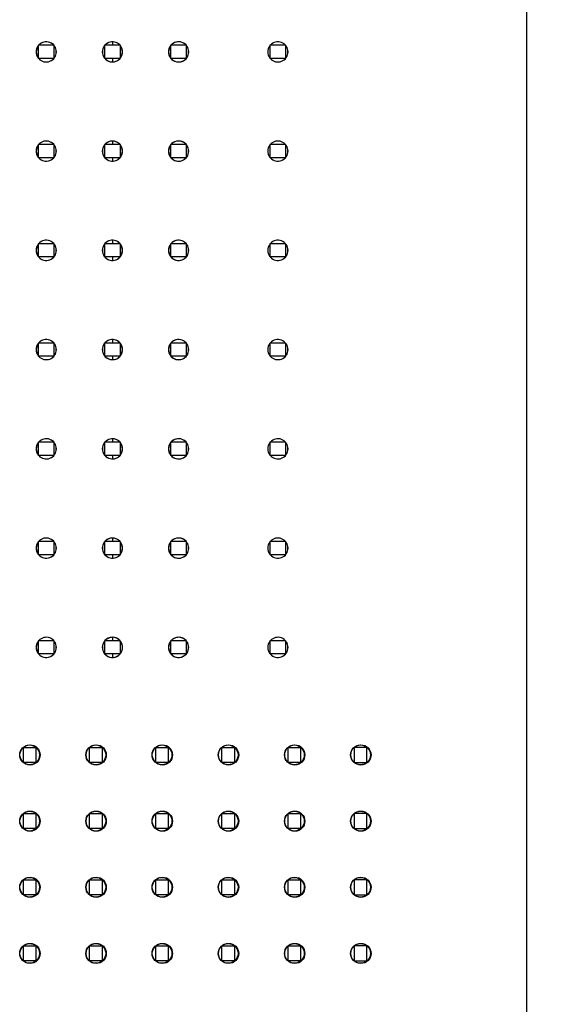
# Model space of a CAD drawing. Header units: inches. Extents: x 0 to 34, y 0 to 22.
# Tile 18 of 51: x 12.3 to 13.6, y 10.1 to 12.4. Entities that reach past the tile are written whole.
import ezdxf

# ---------------------------------------------------------------- set-up
doc = ezdxf.new("R2010")
doc.units = ezdxf.units.IN
doc.header["$LTSCALE"] = 1.87
doc.header["$MEASUREMENT"] = 0
doc.layers.get('0').update_dxf_attribs({"linetype": 'CONTINUOUS'})
doc.layers.add('02___PRT_ALL_AXES', color=7, linetype='CONTINUOUS')
doc.layers.add('DIMENSIONS', color=7, linetype='CONTINUOUS')
doc.styles.get("Standard").update_dxf_attribs({"font": 'txt', "width": 0.8})
doc.dimstyles.new('DIMSTYLE_2', dxfattribs={"dimtxt": 0.125, "dimasz": 0.18, "dimexe": 0.125, "dimexo": 0.0625, "dimgap": 0.03125, "dimtad": 0, "dimtih": 1, "dimtoh": 1, "dimlfac": 0.5, "dimdsep": 46, "dimtxsty": 'STANDARD', "dimblk": '_FILLED', "dimblk1": '_FILLED', "dimblk2": '_FILLED', "dimcen": 0.09, "dimadec": 0, "dimazin": 0, "dimtp": 0.001, "dimtm": 0.001, "dimtfac": 1, "dimtofl": 0, "dimtmove": 0, "dimatfit": 3, "dimldrblk": '_FILLED', "dimfxl": 1, "dimtolj": 1, "dimarcsym": 0})

# ---------------------------------------------------------------- blocks, each defined once
blk = doc.blocks.new('*D12')
at = {"layer": 'DIMENSIONS', "color": 2, "linetype": 'CONTINUOUS'}
blk.add_line((13.1372, 13.398), (14.2159, 13.398), dxfattribs=at)
at = {"layer": 'DIMENSIONS', "color": 2, "linetype": 'CONTINUOUS', "insert": (14.2784, 13.4605), "char_height": 0.125, "width": 1.525, "attachment_point": 1, "line_spacing_factor": 0.9}
blk.add_mtext('4X 91.3{\\Ftxt.shx;\\W1.000000;\\H0.125000; }[3.594]', dxfattribs=at)
blk = doc.blocks.new('_FILLED')
at = {"color": 0, "linetype": 'BYBLOCK'}
blk.add_solid([(0, 0), (-1, 0.174), (-1, -0.174)], dxfattribs=at)
blk = doc.blocks.new('*D13')
at = {"layer": 'DIMENSIONS', "color": 2, "linetype": 'CONTINUOUS'}
blk.add_line((13.1372, 13.0358), (14.2159, 13.0358), dxfattribs=at)
at = {"layer": 'DIMENSIONS', "color": 2, "linetype": 'CONTINUOUS', "insert": (14.2784, 13.0983), "char_height": 0.125, "width": 1.525, "attachment_point": 1, "line_spacing_factor": 0.9}
blk.add_mtext('4X 86.7{\\Ftxt.shx;\\W1.000000;\\H0.125000; }[3.413]', dxfattribs=at)

msp = doc.modelspace()

# ---------------------------------------------------------------- linework, layer by layer
at = {"color": 7, "linetype": 'CONTINUOUS'}
for p, q in [((13.5284, 6.2882), (13.5284, 14.1508)), ((12.3663, 12.387), (12.3663, 12.3555)), ((12.4033, 12.387), (12.3663, 12.387)), ((12.4033, 12.387), (12.4033, 12.3555)), ((12.5238, 12.387), (12.5238, 12.3555)), ((12.5608, 12.387), (12.5238, 12.387)), ((12.5426, 12.3946), (12.5426, 12.387)), ((12.5608, 12.387), (12.5608, 12.3555)), ((12.6812, 12.387), (12.6812, 12.3555)), ((12.7183, 12.387), (12.6812, 12.387)), ((12.7183, 12.387), (12.7183, 12.3555)), ((12.9175, 12.387), (12.9175, 12.3555)), ((12.9545, 12.387), (12.9175, 12.387)), ((12.9545, 12.387), (12.9545, 12.3555)), ((12.4033, 12.3555), (12.3663, 12.3555)), ((12.5608, 12.3555), (12.5238, 12.3555)), ((12.5426, 12.3555), (12.5426, 12.3478)), ((12.7183, 12.3555), (12.6812, 12.3555)), ((12.9545, 12.3555), (12.9175, 12.3555)), ((12.3663, 12.1508), (12.3663, 12.1193)), ((12.4033, 12.1508), (12.3663, 12.1508)), ((12.4033, 12.1508), (12.4033, 12.1193)), ((12.5238, 12.1508), (12.5238, 12.1193)), ((12.5608, 12.1508), (12.5238, 12.1508)), ((12.5426, 12.1584), (12.5426, 12.1508)), ((12.5608, 12.1508), (12.5608, 12.1193)), ((12.6812, 12.1508), (12.6812, 12.1193)), ((12.7183, 12.1508), (12.6812, 12.1508)), ((12.7183, 12.1508), (12.7183, 12.1193)), ((12.9175, 12.1508), (12.9175, 12.1193)), ((12.9545, 12.1508), (12.9175, 12.1508)), ((12.9545, 12.1508), (12.9545, 12.1193)), ((12.4033, 12.1193), (12.3663, 12.1193)), ((12.5608, 12.1193), (12.5238, 12.1193)), ((12.5426, 12.1193), (12.5426, 12.1116)), ((12.7183, 12.1193), (12.6812, 12.1193)), ((12.9545, 12.1193), (12.9175, 12.1193)), ((12.3663, 11.9145), (12.3663, 11.883)), ((12.4033, 11.9145), (12.3663, 11.9145)), ((12.4033, 11.9145), (12.4033, 11.883)), ((12.5238, 11.9145), (12.5238, 11.883)), ((12.5608, 11.9145), (12.5238, 11.9145)), ((12.5426, 11.9222), (12.5426, 11.9145)), ((12.5608, 11.9145), (12.5608, 11.883)), ((12.6812, 11.9145), (12.6812, 11.883)), ((12.7183, 11.9145), (12.6812, 11.9145)), ((12.7183, 11.9145), (12.7183, 11.883)), ((12.9175, 11.9145), (12.9175, 11.883)), ((12.9545, 11.9145), (12.9175, 11.9145)), ((12.9545, 11.9145), (12.9545, 11.883)), ((12.4033, 11.883), (12.3663, 11.883)), ((12.5608, 11.883), (12.5238, 11.883)), ((12.5426, 11.883), (12.5426, 11.8754)), ((12.7183, 11.883), (12.6812, 11.883)), ((12.9545, 11.883), (12.9175, 11.883)), ((12.3663, 11.6783), (12.3663, 11.6468)), ((12.4033, 11.6783), (12.3663, 11.6783)), ((12.4033, 11.6783), (12.4033, 11.6468)), ((12.5238, 11.6783), (12.5238, 11.6468)), ((12.5608, 11.6783), (12.5238, 11.6783)), ((12.5426, 11.686), (12.5426, 11.6783)), ((12.5608, 11.6783), (12.5608, 11.6468)), ((12.6812, 11.6783), (12.6812, 11.6468)), ((12.7183, 11.6783), (12.6812, 11.6783)), ((12.7183, 11.6783), (12.7183, 11.6468)), ((12.9175, 11.6783), (12.9175, 11.6468)), ((12.9545, 11.6783), (12.9175, 11.6783)), ((12.9545, 11.6783), (12.9545, 11.6468)), ((12.4033, 11.6468), (12.3663, 11.6468)), ((12.5608, 11.6468), (12.5238, 11.6468)), ((12.5426, 11.6468), (12.5426, 11.6392)), ((12.7183, 11.6468), (12.6812, 11.6468)), ((12.9545, 11.6468), (12.9175, 11.6468)), ((12.3663, 11.4421), (12.3663, 11.4106)), ((12.4033, 11.4421), (12.3663, 11.4421)), ((12.4033, 11.4421), (12.4033, 11.4106)), ((12.5238, 11.4421), (12.5238, 11.4106)), ((12.5608, 11.4421), (12.5238, 11.4421)), ((12.5426, 11.4498), (12.5426, 11.4421)), ((12.5608, 11.4421), (12.5608, 11.4106)), ((12.6812, 11.4421), (12.6812, 11.4106)), ((12.7183, 11.4421), (12.6812, 11.4421)), ((12.7183, 11.4421), (12.7183, 11.4106)), ((12.9175, 11.4421), (12.9175, 11.4106)), ((12.9545, 11.4421), (12.9175, 11.4421)), ((12.9545, 11.4421), (12.9545, 11.4106)), ((12.4033, 11.4106), (12.3663, 11.4106)), ((12.5608, 11.4106), (12.5238, 11.4106)), ((12.5426, 11.4106), (12.5426, 11.403)), ((12.7183, 11.4106), (12.6812, 11.4106)), ((12.9545, 11.4106), (12.9175, 11.4106)), ((12.3663, 11.2059), (12.3663, 11.1744)), ((12.4033, 11.2059), (12.3663, 11.2059)), ((12.4033, 11.2059), (12.4033, 11.1744)), ((12.5238, 11.2059), (12.5238, 11.1744)), ((12.5608, 11.2059), (12.5238, 11.2059)), ((12.5426, 11.2135), (12.5426, 11.2059)), ((12.5608, 11.2059), (12.5608, 11.1744)), ((12.6812, 11.2059), (12.6812, 11.1744)), ((12.7183, 11.2059), (12.6812, 11.2059)), ((12.7183, 11.2059), (12.7183, 11.1744)), ((12.9175, 11.2059), (12.9175, 11.1744)), ((12.9545, 11.2059), (12.9175, 11.2059)), ((12.9545, 11.2059), (12.9545, 11.1744)), ((12.4033, 11.1744), (12.3663, 11.1744)), ((12.5608, 11.1744), (12.5238, 11.1744)), ((12.5426, 11.1744), (12.5426, 11.1667)), ((12.7183, 11.1744), (12.6812, 11.1744)), ((12.9545, 11.1744), (12.9175, 11.1744)), ((12.3663, 10.9697), (12.3663, 10.9382)), ((12.4033, 10.9697), (12.3663, 10.9697)), ((12.4033, 10.9697), (12.4033, 10.9382)), ((12.5238, 10.9697), (12.5238, 10.9382)), ((12.5608, 10.9697), (12.5238, 10.9697)), ((12.5426, 10.9773), (12.5426, 10.9697)), ((12.5608, 10.9697), (12.5608, 10.9382)), ((12.6812, 10.9697), (12.6812, 10.9382)), ((12.7183, 10.9697), (12.6812, 10.9697)), ((12.7183, 10.9697), (12.7183, 10.9382)), ((12.9175, 10.9697), (12.9175, 10.9382)), ((12.9545, 10.9697), (12.9175, 10.9697)), ((12.9545, 10.9697), (12.9545, 10.9382)), ((12.4033, 10.9382), (12.3663, 10.9382)), ((12.5608, 10.9382), (12.5238, 10.9382)), ((12.5426, 10.9382), (12.5426, 10.9305)), ((12.7183, 10.9382), (12.6812, 10.9382)), ((12.9545, 10.9382), (12.9175, 10.9382)), ((12.3308, 10.6803), (12.3308, 10.7157)), ((12.3308, 10.7157), (12.3607, 10.7157)), ((12.3607, 10.7157), (12.3607, 10.6803)), ((12.4883, 10.6803), (12.4883, 10.7157)), ((12.4883, 10.7157), (12.5182, 10.7157)), ((12.5182, 10.7157), (12.5182, 10.6803)), ((12.6457, 10.6803), (12.6457, 10.7157)), ((12.6457, 10.7157), (12.6757, 10.7157)), ((12.6757, 10.7157), (12.6757, 10.6803)), ((12.8032, 10.6803), (12.8032, 10.7157)), ((12.8032, 10.7157), (12.8331, 10.7157)), ((12.8331, 10.7157), (12.8331, 10.6803)), ((12.9607, 10.7157), (12.9906, 10.7157)), ((12.9607, 10.6803), (12.9607, 10.7157)), ((12.9906, 10.7157), (12.9906, 10.6803)), ((13.1481, 10.7157), (13.1182, 10.7157)), ((13.1182, 10.7157), (13.1182, 10.6803)), ((13.1481, 10.6803), (13.1481, 10.7157)), ((12.3607, 10.6803), (12.3308, 10.6803)), ((12.5182, 10.6803), (12.4883, 10.6803)), ((12.6757, 10.6803), (12.6457, 10.6803)), ((12.8331, 10.6803), (12.8032, 10.6803)), ((12.9906, 10.6803), (12.9607, 10.6803)), ((13.1182, 10.6803), (13.1481, 10.6803)), ((12.3308, 10.5228), (12.3308, 10.5582)), ((12.3308, 10.5582), (12.3607, 10.5582)), ((12.3607, 10.5582), (12.3607, 10.5228)), ((12.4883, 10.5228), (12.4883, 10.5582)), ((12.4883, 10.5582), (12.5182, 10.5582)), ((12.5182, 10.5582), (12.5182, 10.5228)), ((12.6457, 10.5228), (12.6457, 10.5582)), ((12.6457, 10.5582), (12.6757, 10.5582)), ((12.6757, 10.5582), (12.6757, 10.5228)), ((12.8032, 10.5228), (12.8032, 10.5582)), ((12.8032, 10.5582), (12.8331, 10.5582)), ((12.8331, 10.5582), (12.8331, 10.5228)), ((12.9607, 10.5582), (12.9906, 10.5582)), ((12.9607, 10.5228), (12.9607, 10.5582)), ((12.9906, 10.5582), (12.9906, 10.5228)), ((13.1481, 10.5582), (13.1182, 10.5582)), ((13.1182, 10.5582), (13.1182, 10.5228)), ((13.1481, 10.5228), (13.1481, 10.5582)), ((12.3607, 10.5228), (12.3308, 10.5228)), ((12.5182, 10.5228), (12.4883, 10.5228)), ((12.6757, 10.5228), (12.6457, 10.5228)), ((12.8331, 10.5228), (12.8032, 10.5228)), ((12.9906, 10.5228), (12.9607, 10.5228)), ((13.1182, 10.5228), (13.1481, 10.5228)), ((12.3308, 10.3653), (12.3308, 10.4008)), ((12.3308, 10.4008), (12.3607, 10.4008)), ((12.3607, 10.4008), (12.3607, 10.3653)), ((12.4883, 10.3653), (12.4883, 10.4008)), ((12.4883, 10.4008), (12.5182, 10.4008)), ((12.5182, 10.4008), (12.5182, 10.3653)), ((12.6457, 10.3653), (12.6457, 10.4008)), ((12.6457, 10.4008), (12.6757, 10.4008)), ((12.6757, 10.4008), (12.6757, 10.3653)), ((12.8032, 10.4008), (12.8331, 10.4008)), ((12.8032, 10.3653), (12.8032, 10.4008)), ((12.8331, 10.4008), (12.8331, 10.3653)), ((12.9607, 10.4008), (12.9906, 10.4008)), ((12.9607, 10.3653), (12.9607, 10.4008)), ((12.9906, 10.4008), (12.9906, 10.3653)), ((13.1481, 10.4008), (13.1182, 10.4008)), ((13.1182, 10.4008), (13.1182, 10.3653)), ((13.1481, 10.3653), (13.1481, 10.4008)), ((12.3607, 10.3653), (12.3308, 10.3653)), ((12.5182, 10.3653), (12.4883, 10.3653)), ((12.6757, 10.3653), (12.6457, 10.3653)), ((12.8331, 10.3653), (12.8032, 10.3653)), ((12.9906, 10.3653), (12.9607, 10.3653)), ((13.1182, 10.3653), (13.1481, 10.3653)), ((12.3308, 10.2078), (12.3308, 10.2433)), ((12.3308, 10.2433), (12.3607, 10.2433)), ((12.3607, 10.2433), (12.3607, 10.2078)), ((12.4883, 10.2433), (12.5182, 10.2433)), ((12.4883, 10.2078), (12.4883, 10.2433)), ((12.5182, 10.2433), (12.5182, 10.2078)), ((12.6457, 10.2433), (12.6757, 10.2433)), ((12.6457, 10.2078), (12.6457, 10.2433)), ((12.6757, 10.2433), (12.6757, 10.2078)), ((12.8032, 10.2433), (12.8331, 10.2433)), ((12.8032, 10.2078), (12.8032, 10.2433)), ((12.8331, 10.2433), (12.8331, 10.2078)), ((12.9607, 10.2433), (12.9906, 10.2433)), ((12.9607, 10.2078), (12.9607, 10.2433)), ((12.9906, 10.2433), (12.9906, 10.2078)), ((13.1481, 10.2433), (13.1182, 10.2433)), ((13.1182, 10.2433), (13.1182, 10.2078)), ((13.1481, 10.2078), (13.1481, 10.2433)), ((12.3607, 10.2078), (12.3308, 10.2078)), ((12.5182, 10.2078), (12.4883, 10.2078)), ((12.6757, 10.2078), (12.6457, 10.2078)), ((12.8331, 10.2078), (12.8032, 10.2078)), ((12.9906, 10.2078), (12.9607, 10.2078)), ((13.1182, 10.2078), (13.1481, 10.2078))]:
    msp.add_line(p, q, dxfattribs=at)
at = {"layer": '02___PRT_ALL_AXES', "color": 7, "linetype": 'CONTINUOUS'}
msp.add_line((13.5284, 6.2881), (13.5284, 14.1507), dxfattribs=at)
for centre, radius in [((12.3457, 10.698), 0.0236), ((12.3467, 10.6979), 0.024), ((12.5032, 10.698), 0.0236), ((12.5042, 10.6979), 0.024), ((12.6607, 10.698), 0.0236), ((12.6617, 10.6979), 0.024), ((12.8182, 10.698), 0.0236), ((12.8192, 10.6979), 0.024), ((12.9757, 10.698), 0.0236), ((12.9766, 10.6979), 0.024), ((13.1331, 10.698), 0.0236), ((13.1341, 10.6979), 0.024), ((12.3457, 10.5405), 0.0236), ((12.3467, 10.5404), 0.024), ((12.5032, 10.5405), 0.0236), ((12.5042, 10.5404), 0.024), ((12.6607, 10.5405), 0.0236), ((12.6617, 10.5404), 0.024), ((12.8182, 10.5405), 0.0236), ((12.8192, 10.5404), 0.024), ((12.9757, 10.5405), 0.0236), ((12.9766, 10.5404), 0.024), ((13.1331, 10.5405), 0.0236), ((13.1341, 10.5404), 0.024), ((12.3457, 10.383), 0.0236), ((12.3467, 10.383), 0.024), ((12.5032, 10.383), 0.0236), ((12.5042, 10.383), 0.024), ((12.6607, 10.383), 0.0236), ((12.6617, 10.383), 0.024), ((12.8182, 10.383), 0.0236), ((12.8192, 10.383), 0.024), ((12.9757, 10.383), 0.0236), ((12.9766, 10.383), 0.024), ((13.1331, 10.383), 0.0236), ((13.1341, 10.383), 0.024), ((12.3457, 10.2256), 0.0236), ((12.3467, 10.2255), 0.024), ((12.5032, 10.2256), 0.0236), ((12.5042, 10.2255), 0.024), ((12.6607, 10.2256), 0.0236), ((12.6617, 10.2255), 0.024), ((12.8182, 10.2256), 0.0236), ((12.8192, 10.2255), 0.024), ((12.9757, 10.2256), 0.0236), ((12.9766, 10.2255), 0.024), ((13.1331, 10.2256), 0.0236), ((13.1341, 10.2255), 0.024)]:
    msp.add_circle(centre, radius, dxfattribs=at)
for centre, start, end in [((12.3851, 12.3712), 143.4427, 216.5573), ((12.3855, 12.3712), 144.9056, 215.0944), ((12.3851, 12.3712), 222.1658, 137.8342), ((12.3855, 12.3712), 222.2181, 137.8221), ((12.5426, 12.3712), 143.4427, 216.5573), ((12.5429, 12.3712), 144.9056, 215.0944), ((12.5426, 12.3712), 222.1658, 137.8342), ((12.5429, 12.3712), 222.2182, 137.8222), ((12.7001, 12.3712), 143.4427, 216.5573), ((12.7004, 12.3712), 144.9056, 215.0944), ((12.7001, 12.3712), 219.9878, 140.0122), ((12.7004, 12.3712), 222.2183, 137.8222), ((12.9363, 12.3712), 143.4427, 216.5573), ((12.9366, 12.3712), 144.9056, 215.0944), ((12.9363, 12.3712), 222.1658, 137.8342), ((12.9366, 12.3712), 222.2184, 137.8224), ((12.3851, 12.135), 143.4427, 216.5573), ((12.3855, 12.135), 144.9058, 215.0942), ((12.3851, 12.135), 222.1658, 137.8342), ((12.3855, 12.135), 222.2181, 137.8221), ((12.5426, 12.135), 143.4427, 216.5573), ((12.5429, 12.135), 144.9058, 215.0942), ((12.5426, 12.135), 222.1658, 137.8342), ((12.5429, 12.135), 222.2182, 137.8222), ((12.7001, 12.135), 143.4427, 216.5573), ((12.7004, 12.135), 144.9058, 215.0942), ((12.7001, 12.135), 219.9878, 140.0122), ((12.7004, 12.135), 222.2183, 137.8223), ((12.9363, 12.135), 143.4427, 216.5573), ((12.9366, 12.135), 144.9058, 215.0942), ((12.9363, 12.135), 222.1658, 137.8342), ((12.9366, 12.135), 222.2184, 137.8224), ((12.3851, 11.8988), 143.4427, 216.5573), ((12.3855, 11.8988), 144.906, 215.094), ((12.3851, 11.8988), 222.1658, 137.8342), ((12.3855, 11.8988), 222.2181, 137.8221), ((12.5426, 11.8988), 143.4427, 216.5573), ((12.5429, 11.8988), 144.906, 215.094), ((12.5426, 11.8988), 222.1658, 137.8342), ((12.5429, 11.8988), 222.2182, 137.8222), ((12.7001, 11.8988), 143.4427, 216.5573), ((12.7004, 11.8988), 144.906, 215.094), ((12.7001, 11.8988), 219.9878, 140.0122), ((12.7004, 11.8988), 222.2183, 137.8223), ((12.9363, 11.8988), 143.4427, 216.5573), ((12.9366, 11.8988), 144.906, 215.094), ((12.9363, 11.8988), 222.1658, 137.8342), ((12.9366, 11.8988), 222.2184, 137.8224), ((12.3851, 11.6626), 143.4427, 216.5573), ((12.3855, 11.6626), 144.9062, 215.0938), ((12.3851, 11.6626), 222.1658, 137.8342), ((12.3855, 11.6626), 222.2181, 137.8221), ((12.5426, 11.6626), 143.4427, 216.5573), ((12.5429, 11.6626), 144.9062, 215.0938), ((12.5426, 11.6626), 222.1658, 137.8342), ((12.5429, 11.6626), 222.2182, 137.8222), ((12.7001, 11.6626), 143.4427, 216.5573), ((12.7004, 11.6626), 144.9062, 215.0938), ((12.7001, 11.6626), 219.9878, 140.0122), ((12.7004, 11.6626), 222.2183, 137.8223), ((12.9363, 11.6626), 143.4427, 216.5573), ((12.9366, 11.6626), 144.9062, 215.0938), ((12.9363, 11.6626), 222.1658, 137.8342), ((12.9366, 11.6626), 222.2184, 137.8224), ((12.3851, 11.4264), 143.4427, 216.5573), ((12.3855, 11.4264), 144.9064, 215.0937), ((12.3851, 11.4264), 222.1658, 137.8342), ((12.3855, 11.4264), 222.2181, 137.8221), ((12.5426, 11.4264), 143.4427, 216.5573), ((12.5429, 11.4264), 144.9063, 215.0937), ((12.5426, 11.4264), 222.1658, 137.8342), ((12.5429, 11.4264), 222.2182, 137.8221), ((12.7001, 11.4264), 143.4427, 216.5573), ((12.7004, 11.4264), 144.9064, 215.0937), ((12.7001, 11.4264), 219.9878, 140.0122), ((12.7004, 11.4264), 222.2183, 137.8222), ((12.9363, 11.4264), 143.4427, 216.5573), ((12.9366, 11.4264), 144.9064, 215.0937), ((12.9363, 11.4264), 222.1658, 137.8342), ((12.9366, 11.4264), 222.2184, 137.8224), ((12.3851, 11.1901), 143.4427, 216.5573), ((12.3855, 11.1901), 144.9065, 215.0935), ((12.3851, 11.1901), 222.1658, 137.8342), ((12.3855, 11.1901), 222.2181, 137.8221), ((12.5426, 11.1901), 143.4427, 216.5573), ((12.5429, 11.1901), 144.9065, 215.0935), ((12.5426, 11.1901), 222.1658, 137.8342), ((12.5429, 11.1901), 222.2182, 137.8222), ((12.7001, 11.1901), 143.4427, 216.5573), ((12.7004, 11.1901), 144.9065, 215.0935), ((12.7001, 11.1901), 219.9878, 140.0122), ((12.7004, 11.1901), 222.2183, 137.8222), ((12.9363, 11.1901), 143.4427, 216.5573), ((12.9366, 11.1901), 144.9065, 215.0935), ((12.9363, 11.1901), 222.1658, 137.8342), ((12.9366, 11.1901), 222.2184, 137.8224), ((12.3851, 10.9539), 143.4427, 216.5573), ((12.3855, 10.9539), 144.9067, 215.0933), ((12.3851, 10.9539), 222.1658, 137.8342), ((12.3855, 10.9539), 222.2181, 137.8221), ((12.5426, 10.9539), 143.4427, 216.5573), ((12.5429, 10.9539), 144.9067, 215.0933), ((12.5426, 10.9539), 219.9878, 39.0288), ((12.5426, 10.9539), 42.1658, 137.8342), ((12.5429, 10.9539), 222.2182, 137.8222), ((12.7001, 10.9539), 143.4427, 216.5573), ((12.7004, 10.9539), 144.9067, 215.0933), ((12.7001, 10.9539), 219.9878, 39.0288), ((12.7001, 10.9539), 42.1658, 137.8342), ((12.7004, 10.9539), 222.2183, 137.8223), ((12.9363, 10.9539), 143.4427, 216.5573), ((12.9366, 10.9539), 144.9067, 215.0933), ((12.9363, 10.9539), 222.1658, 137.8342), ((12.9366, 10.9539), 222.2184, 137.8224)]:
    msp.add_arc(centre, 0.024, start, end, dxfattribs=at)

# ---------------------------------------------------------------- dimensions: what is measured, and where the dimension line sits
at = {"layer": 'DIMENSIONS', "color": 2, "linetype": 'CONTINUOUS'}
for feature_location, picture, middle in [((13.1372, 13.398), '*D12', (15.0409, 13.398)), ((13.1372, 13.0358), '*D13', (15.0409, 13.0358))]:
    dim = msp.add_ordinate_dim(feature_location=feature_location, offset=(1.0787, 0), dtype=0, origin=(13.0747, 6.2094), text='4X <>', dimstyle='DIMSTYLE_2', dxfattribs=at)
    dim.commit()
    dim.dimension.update_dxf_attribs({"geometry": picture, "text_midpoint": middle})

doc.saveas('drawing.dxf')
